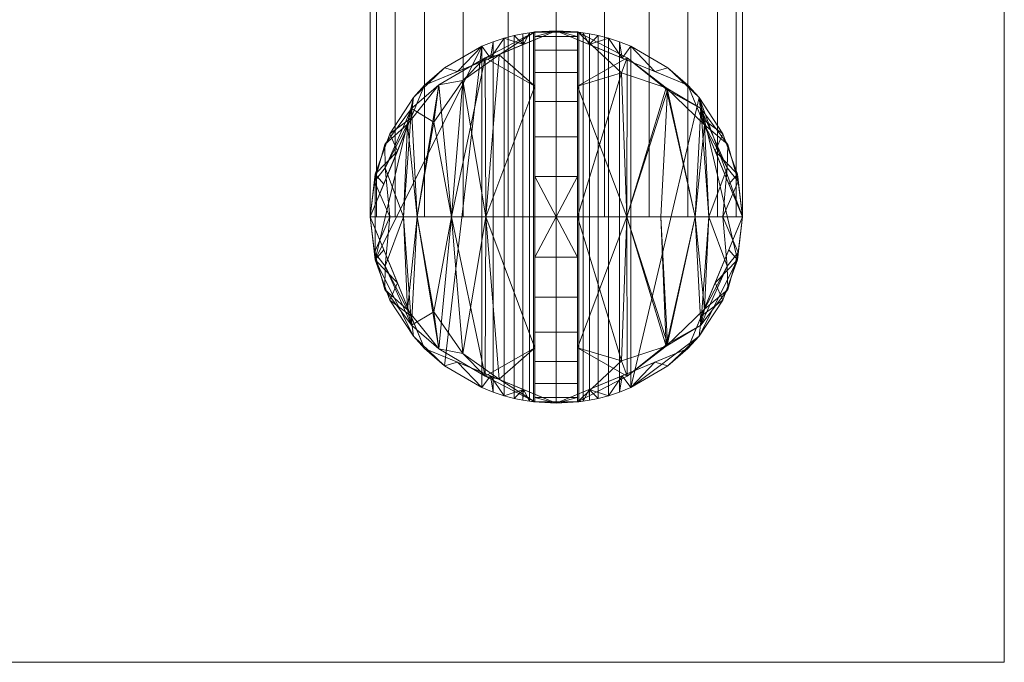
# Model space of a CAD drawing. Header units: millimetres. Extents: x -90 to 95, y -42 to 165.
# Tile 3 of 5: x 2 to 95, y -42 to 19. Entities that reach past the tile are written whole.
import ezdxf

# ---------------------------------------------------------------- set-up
doc = ezdxf.new("R2010")
doc.units = ezdxf.units.MM
doc.layers.add('A-DOOR', color=31, linetype='Continuous')

# ---------------------------------------------------------------- blocks, each defined once
blk = doc.blocks.new('FamilyGeomCombination_8098-View 1')
at = {"layer": 'A-DOOR', "lineweight": 18}
mesh = blk.add_polyface(dxfattribs=at)
corners = [(70, 0, -0.494), (64.874, 12.374, -0.494), (52.5, 17.5, -0.494), (40.126, 12.374, -0.494), (35, 0, -0.494), (35, 0, 7), (35.468, 4.021, 7), (36.848, 7.827, 7), (39.065, 11.214, 7), (42.002, 14.001, 7), (45.5, 16.039, 7), (46.558, 16.46, 7.113), (47.595, 16.799, 7.46), (48.551, 17.049, 8.039), (49.364, 17.217, 8.827), (49.983, 17.318, 9.785), (50.369, 17.37, 10.862), (50.5, 17.385, 12), (50.5, 17.385, 18), (52.5, 17.5, 18), (54.5, 17.385, 18), (54.5, 17.385, 12), (54.631, 17.37, 10.863), (55.017, 17.318, 9.787), (55.635, 17.217, 8.828), (56.447, 17.049, 8.04), (57.403, 16.799, 7.461), (58.441, 16.461, 7.114), (59.5, 16.039, 7), (62.998, 14.001, 7), (65.935, 11.214, 7), (68.152, 7.827, 7), (69.532, 4.021, 7), (70, 0, 7), (67.437, 6.187, -0.494), (58.687, 14.937, -0.494), (46.313, 14.937, -0.494), (37.563, 6.187, -0.494), (66.156, 9.281, -0.494), (68.719, 3.094, -0.494), (61.781, 13.656, -0.494), (49.406, 16.219, -0.494), (38.844, 9.281, -0.494), (55.594, 16.219, -0.494), (43.219, 13.656, -0.494), (36.281, 3.094, -0.494)]
mesh.append_faces([[corners[k] for k in face] for face in [(15, 41, 14), (14, 41, 13), (26, 43, 25), (36, 12, 41), (33, 39, 32), (7, 37, 6), (9, 3, 8), (37, 7, 42), (12, 36, 11), (22, 17, 21), (32, 34, 31), (31, 38, 30), (24, 43, 23), (11, 36, 10), (25, 43, 24), (10, 44, 9), (38, 31, 34), (43, 26, 35)]], dxfattribs={"vtx0": -1, "vtx1": -1})
mesh.append_faces([[corners[k] for k in face] for face in [(16, 22, 2), (21, 17, 19)]], dxfattribs={"vtx0": -1, "vtx1": -1, "vtx2": -1})
mesh.append_faces([[corners[k] for k in face] for face in [(41, 12, 13), (6, 37, 45), (22, 16, 17), (42, 7, 8), (40, 28, 29), (15, 2, 41), (9, 44, 3), (35, 26, 27), (29, 1, 40), (8, 3, 42), (23, 43, 2), (28, 40, 35)]], dxfattribs={"vtx0": -1, "vtx2": -1})
mesh.append_faces([[corners[k] for k in face] for face in [(4, 5, 45)]], dxfattribs={"vtx1": -1})
mesh.append_faces([[corners[k] for k in face] for face in [(15, 16, 2), (5, 6, 45), (36, 44, 10), (22, 23, 2), (29, 30, 1), (27, 28, 35), (38, 1, 30), (39, 34, 32)]], dxfattribs={"vtx1": -1, "vtx2": -1})
mesh.append_faces([[corners[k] for k in face] for face in [(17, 18, 19), (19, 20, 21), (33, 0, 39)]], dxfattribs={"vtx2": -1})
mesh = blk.add_polyface(dxfattribs=at)
corners = [(35, 0, -0.494), (40.126, 12.374, -0.494), (52.5, 17.5, -0.494), (64.874, 12.374, -0.494), (70, 0, -0.494), (52.5, 0, -0.494)]
mesh.append_faces([[corners[k] for k in face] for face in [(1, 2, 5, 0)]], dxfattribs={"vtx1": -1})
mesh.append_faces([[corners[k] for k in face] for face in [(3, 4, 5, 2)]], dxfattribs={"vtx2": -1})
mesh = blk.add_polyface(dxfattribs=at)
corners = [(50.5, -17.385, 12), (50.5, 17.385, 12), (50.369, 17.37, 10.862), (49.983, 17.318, 9.785), (49.364, 17.217, 8.827), (48.551, 17.049, 8.039), (47.595, 16.799, 7.46), (46.558, 16.46, 7.113), (45.5, 16.039, 7), (45.5, -16.039, 7), (46.558, -16.46, 7.113), (47.595, -16.799, 7.46), (48.551, -17.049, 8.039), (49.364, -17.217, 8.827), (49.983, -17.318, 9.785), (50.369, -17.37, 10.862)]
mesh.append_faces([[corners[k] for k in face] for face in [(2, 15, 0, 1)]], dxfattribs={"vtx0": -1})
mesh.append_faces([[corners[k] for k in face] for face in [(3, 14, 15, 2), (4, 13, 14, 3), (13, 4, 5, 12), (6, 11, 12, 5), (7, 10, 11, 6)]], dxfattribs={"vtx0": -1, "vtx2": -1})
mesh.append_faces([[corners[k] for k in face] for face in [(8, 9, 10, 7)]], dxfattribs={"vtx2": -1})
mesh = blk.add_polyface(dxfattribs=at)
corners = [(54.5, 17.385, 18), (52.5, 17.5, 18), (50.5, 17.385, 18), (50.5, 16.949, 21.87), (50.5, 15.662, 25.546), (50.5, 13.59, 28.842), (50.5, 10.836, 31.595), (50.5, 7.534, 33.668), (50.5, 3.789, 34.967), (50.5, 0, 35.385), (51.498, 0, 35.471), (52.5, 0, 35.5), (52.5, 0, 35.5), (52.5, 0, 35.5), (52.5, 0, 35.5), (52.5, 0, 35.5), (52.5, 0, 35.5), (52.5, 0, 35.5), (52.5, 0, 35.5), (52.5, 0, 35.5), (52.5, 0, 35.5), (52.5, 0, 35.5), (52.5, 0, 35.5), (52.5, 0, 35.5), (52.5, 0, 35.5), (53.502, 0, 35.471), (54.5, 0, 35.385), (54.5, 3.789, 34.967), (54.5, 7.534, 33.668), (54.5, 10.836, 31.595), (54.5, 13.59, 28.842), (54.5, 15.662, 25.546), (54.5, 16.949, 21.87)]
mesh.append_faces([[corners[k] for k in face] for face in [(10, 12, 9), (8, 9, 13), (25, 26, 23), (26, 27, 22)]])
mesh.append_faces([[corners[k] for k in face] for face in [(32, 1, 3)]], dxfattribs={"vtx0": -1, "vtx1": -1, "vtx2": -1})
mesh.append_faces([[corners[k] for k in face] for face in [(29, 6, 7, 28), (28, 7, 8, 27), (31, 4, 5, 30), (32, 3, 4, 31), (30, 5, 6, 29)]], dxfattribs={"vtx0": -1, "vtx2": -1})
mesh.append_faces([[corners[k] for k in face] for face in [(17, 27, 8), (0, 1, 32)]], dxfattribs={"vtx1": -1})
mesh.append_faces([[corners[k] for k in face] for face in [(1, 2, 3)]], dxfattribs={"vtx2": -1})
mesh = blk.add_polyface(dxfattribs=at)
corners = [(50.5, 17.385, 12), (50.5, -17.385, 12), (50.5, -17.385, 18), (50.5, -16.949, 21.87), (50.5, -15.662, 25.546), (50.5, -13.59, 28.842), (50.5, -10.836, 31.595), (50.5, -7.534, 33.668), (50.5, -3.789, 34.967), (50.5, 0, 35.385), (50.5, 3.789, 34.967), (50.5, 7.534, 33.668), (50.5, 10.836, 31.595), (50.5, 13.59, 28.842), (50.5, 15.662, 25.546), (50.5, 16.949, 21.87), (50.5, 17.385, 18)]
mesh.append_faces([[corners[k] for k in face] for face in [(16, 3, 14, 15), (7, 12, 5, 6)]], dxfattribs={"vtx0": -1, "vtx1": -1})
mesh.append_faces([[corners[k] for k in face] for face in [(16, 2, 3)]], dxfattribs={"vtx0": -1, "vtx2": -1})
mesh.append_faces([[corners[k] for k in face] for face in [(10, 11, 12, 9)]], dxfattribs={"vtx2": -1})
mesh.append_faces([[corners[k] for k in face] for face in [(12, 13, 14, 5), (7, 8, 9, 12), (3, 4, 5, 14)]], dxfattribs={"vtx2": -1, "vtx3": -1})
mesh.append_faces([[corners[k] for k in face] for face in [(16, 0, 1, 2)]], dxfattribs={"vtx3": -1})
mesh = blk.add_polyface(dxfattribs=at)
corners = [(59.5, -16.039, 7), (59.5, 16.039, 7), (58.441, 16.461, 7.114), (57.403, 16.799, 7.461), (56.447, 17.049, 8.04), (55.635, 17.217, 8.828), (55.017, 17.318, 9.787), (54.631, 17.37, 10.863), (54.5, 17.385, 12), (54.5, -17.385, 12), (54.631, -17.37, 10.863), (55.017, -17.318, 9.787), (55.635, -17.217, 8.828), (56.447, -17.049, 8.04), (57.403, -16.799, 7.461), (58.441, -16.461, 7.114)]
mesh.append_faces([[corners[k] for k in face] for face in [(2, 15, 0, 1)]], dxfattribs={"vtx0": -1})
mesh.append_faces([[corners[k] for k in face] for face in [(3, 14, 15, 2), (4, 13, 14, 3), (13, 4, 5, 12), (6, 11, 12, 5), (7, 10, 11, 6)]], dxfattribs={"vtx0": -1, "vtx2": -1})
mesh.append_faces([[corners[k] for k in face] for face in [(8, 9, 10, 7)]], dxfattribs={"vtx2": -1})
mesh = blk.add_polyface(dxfattribs=at)
corners = [(54.5, -17.385, 12), (54.5, 17.385, 12), (54.5, 17.385, 18), (54.5, 16.949, 21.87), (54.5, 15.662, 25.546), (54.5, 13.59, 28.842), (54.5, 10.836, 31.595), (54.5, 7.534, 33.668), (54.5, 3.789, 34.967), (54.5, 0, 35.385), (54.5, -3.789, 34.967), (54.5, -7.534, 33.668), (54.5, -10.836, 31.595), (54.5, -13.59, 28.842), (54.5, -15.662, 25.546), (54.5, -16.949, 21.87), (54.5, -17.385, 18)]
mesh.append_faces([[corners[k] for k in face] for face in [(5, 14, 3, 4), (8, 10, 6, 7)]], dxfattribs={"vtx0": -1, "vtx1": -1})
mesh.append_faces([[corners[k] for k in face] for face in [(10, 13, 14)]], dxfattribs={"vtx0": -1, "vtx2": -1})
mesh.append_faces([[corners[k] for k in face] for face in [(14, 5, 6, 10)]], dxfattribs={"vtx0": -1, "vtx2": -1, "vtx3": -1})
mesh.append_faces([[corners[k] for k in face] for face in [(9, 10, 8), (0, 1, 16)]], dxfattribs={"vtx1": -1})
mesh.append_faces([[corners[k] for k in face] for face in [(2, 3, 16, 1)]], dxfattribs={"vtx1": -1, "vtx2": -1})
mesh.append_faces([[corners[k] for k in face] for face in [(11, 12, 13, 10)]], dxfattribs={"vtx2": -1})
mesh.append_faces([[corners[k] for k in face] for face in [(14, 15, 16, 3)]], dxfattribs={"vtx2": -1, "vtx3": -1})
mesh = blk.add_polyface(dxfattribs=at)
corners = [(45.5, -16.039, 7), (45.5, 16.039, 7), (42.002, 14.001, 7), (39.065, 11.214, 7), (36.848, 7.827, 7), (35.468, 4.021, 7), (35, 0, 7), (35.468, -4.021, 7), (36.848, -7.827, 7), (39.065, -11.214, 7), (42.002, -14.001, 7)]
mesh.append_faces([[corners[k] for k in face] for face in [(10, 1, 7, 9)]], dxfattribs={"vtx0": -1, "vtx1": -1, "vtx2": -1})
mesh.append_faces([[corners[k] for k in face] for face in [(8, 9, 7), (0, 1, 10)]], dxfattribs={"vtx1": -1})
mesh.append_faces([[corners[k] for k in face] for face in [(5, 6, 7)]], dxfattribs={"vtx2": -1})
mesh.append_faces([[corners[k] for k in face] for face in [(1, 2, 3, 7), (3, 4, 5, 7)]], dxfattribs={"vtx2": -1, "vtx3": -1})
mesh = blk.add_polyface(dxfattribs=at)
corners = [(59.5, 16.039, 7), (59.5, -16.039, 7), (62.998, -14.001, 7), (65.935, -11.214, 7), (68.152, -7.827, 7), (69.532, -4.021, 7), (70, 0, 7), (69.532, 4.021, 7), (68.152, 7.827, 7), (65.935, 11.214, 7), (62.998, 14.001, 7)]
mesh.append_faces([[corners[k] for k in face] for face in [(1, 9, 10, 0)]], dxfattribs={"vtx0": -1})
mesh.append_faces([[corners[k] for k in face] for face in [(6, 9, 5)]], dxfattribs={"vtx0": -1, "vtx1": -1})
mesh.append_faces([[corners[k] for k in face] for face in [(5, 9, 1, 3)]], dxfattribs={"vtx0": -1, "vtx1": -1, "vtx2": -1, "vtx3": -1})
mesh.append_faces([[corners[k] for k in face] for face in [(4, 5, 3)]], dxfattribs={"vtx1": -1})
mesh.append_faces([[corners[k] for k in face] for face in [(7, 8, 9, 6), (1, 2, 3)]], dxfattribs={"vtx2": -1})
mesh = blk.add_polyface(dxfattribs=at)
corners = [(35, 0, -0.494), (40.126, -12.374, -0.494), (52.5, -17.5, -0.494), (64.874, -12.374, -0.494), (70, 0, -0.494), (70, 0, 7), (69.532, -4.021, 7), (68.152, -7.827, 7), (65.935, -11.214, 7), (62.998, -14.001, 7), (59.5, -16.039, 7), (58.441, -16.461, 7.114), (57.403, -16.799, 7.461), (56.447, -17.049, 8.04), (55.635, -17.217, 8.828), (55.017, -17.318, 9.787), (54.631, -17.37, 10.863), (54.5, -17.385, 12), (54.5, -17.385, 18), (52.5, -17.5, 18), (50.5, -17.385, 18), (50.5, -17.385, 12), (50.369, -17.37, 10.862), (49.983, -17.318, 9.785), (49.364, -17.217, 8.827), (48.551, -17.049, 8.039), (47.595, -16.799, 7.46), (46.558, -16.46, 7.113), (45.5, -16.039, 7), (42.002, -14.001, 7), (39.065, -11.214, 7), (36.848, -7.827, 7), (35.468, -4.021, 7), (35, 0, 7), (37.563, -6.187, -0.494), (46.313, -14.937, -0.494), (58.687, -14.937, -0.494), (67.437, -6.187, -0.494), (38.844, -9.281, -0.494), (36.281, -3.094, -0.494), (43.219, -13.656, -0.494), (55.594, -16.219, -0.494), (66.156, -9.281, -0.494), (49.406, -16.219, -0.494), (61.781, -13.656, -0.494), (68.719, -3.094, -0.494)]
mesh.append_faces([[corners[k] for k in face] for face in [(15, 41, 14), (14, 41, 13), (26, 43, 25), (36, 12, 41), (33, 39, 32), (7, 37, 6), (9, 3, 8), (37, 7, 42), (12, 36, 11), (22, 16, 21), (32, 34, 31), (31, 38, 30), (24, 43, 23), (11, 36, 10), (25, 43, 24), (10, 44, 9), (34, 32, 39), (38, 31, 34), (43, 26, 35)]], dxfattribs={"vtx0": -1, "vtx1": -1})
mesh.append_faces([[corners[k] for k in face] for face in [(16, 22, 2), (21, 17, 19)]], dxfattribs={"vtx0": -1, "vtx1": -1, "vtx2": -1})
mesh.append_faces([[corners[k] for k in face] for face in [(41, 12, 13), (6, 37, 45), (21, 16, 17), (42, 7, 8), (40, 28, 29), (15, 2, 41), (9, 44, 3), (35, 26, 27), (29, 1, 40), (8, 3, 42), (23, 43, 2), (28, 40, 35)]], dxfattribs={"vtx0": -1, "vtx2": -1})
mesh.append_faces([[corners[k] for k in face] for face in [(4, 5, 45)]], dxfattribs={"vtx1": -1})
mesh.append_faces([[corners[k] for k in face] for face in [(15, 16, 2), (5, 6, 45), (36, 44, 10), (22, 23, 2), (29, 30, 1), (27, 28, 35), (38, 1, 30)]], dxfattribs={"vtx1": -1, "vtx2": -1})
mesh.append_faces([[corners[k] for k in face] for face in [(17, 18, 19), (19, 20, 21), (33, 0, 39)]], dxfattribs={"vtx2": -1})
mesh = blk.add_polyface(dxfattribs=at)
corners = [(70, 0, -0.494), (64.874, -12.374, -0.494), (52.5, -17.5, -0.494), (40.126, -12.374, -0.494), (35, 0, -0.494), (52.5, 0, -0.494)]
mesh.append_faces([[corners[k] for k in face] for face in [(3, 4, 5, 2)]], dxfattribs={"vtx2": -1})
mesh.append_faces([[corners[k] for k in face] for face in [(5, 0, 1, 2)]], dxfattribs={"vtx3": -1})
mesh = blk.add_polyface(dxfattribs=at)
corners = [(50.5, -17.385, 18), (52.5, -17.5, 18), (54.5, -17.385, 18), (54.5, -16.949, 21.87), (54.5, -15.662, 25.546), (54.5, -13.59, 28.842), (54.5, -10.836, 31.595), (54.5, -7.534, 33.668), (54.5, -3.789, 34.967), (54.5, 0, 35.385), (53.502, 0, 35.471), (52.5, 0, 35.5), (52.5, 0, 35.5), (52.5, 0, 35.5), (52.5, 0, 35.5), (52.5, 0, 35.5), (52.5, 0, 35.5), (52.5, 0, 35.5), (52.5, 0, 35.5), (52.5, 0, 35.5), (52.5, 0, 35.5), (52.5, 0, 35.5), (52.5, 0, 35.5), (52.5, 0, 35.5), (52.5, 0, 35.5), (51.498, 0, 35.471), (50.5, 0, 35.385), (50.5, -3.789, 34.967), (50.5, -7.534, 33.668), (50.5, -10.836, 31.595), (50.5, -13.59, 28.842), (50.5, -15.662, 25.546), (50.5, -16.949, 21.87)]
mesh.append_faces([[corners[k] for k in face] for face in [(10, 12, 9), (8, 9, 13), (25, 26, 23), (26, 27, 22)]])
mesh.append_faces([[corners[k] for k in face] for face in [(32, 1, 3)]], dxfattribs={"vtx0": -1, "vtx1": -1, "vtx2": -1})
mesh.append_faces([[corners[k] for k in face] for face in [(29, 6, 7, 28), (28, 7, 8, 27), (31, 4, 5, 30), (32, 3, 4, 31), (30, 5, 6, 29)]], dxfattribs={"vtx0": -1, "vtx2": -1})
mesh.append_faces([[corners[k] for k in face] for face in [(17, 27, 8), (0, 1, 32)]], dxfattribs={"vtx1": -1})
mesh.append_faces([[corners[k] for k in face] for face in [(1, 2, 3)]], dxfattribs={"vtx2": -1})

msp = doc.modelspace()

# ---------------------------------------------------------------- linework, layer by layer
at = {"layer": 'A-DOOR', "lineweight": 18, "extrusion": (0, -1, -1.38e-14)}
msp.add_circle((52.5, 29.5), 17.5, dxfattribs=at)

# ---------------------------------------------------------------- block references
at = {"layer": 'A-DOOR', "lineweight": 18}
msp.add_blockref('FamilyGeomCombination_8098-View 1', (0, 0), dxfattribs=at)

# ---------------------------------------------------------------- meshes
mesh = msp.add_polyface(dxfattribs=at)
corners = [(-90.5, 165.45, -0.494), (-90.5, -41.845, -0.494), (94.62, -41.845, -0.494), (94.62, 165.45, -0.494)]
mesh.append_faces([[corners[k] for k in face] for face in [(0, 1, 2, 3)]])
mesh = msp.add_polyface(dxfattribs=at)
corners = [(94.62, -41.845, -40.494), (-90.5, -41.845, -40.494), (-90.5, 165.45, -40.494), (94.62, 165.45, -40.494)]
mesh.append_faces([[corners[k] for k in face] for face in [(0, 1, 2, 3)]])
mesh = msp.add_polyface(dxfattribs=at)
corners = [(94.62, -41.845, -0.494), (94.62, -41.845, -40.494), (94.62, 165.45, -40.494), (94.62, 165.45, -0.494)]
mesh.append_faces([[corners[k] for k in face] for face in [(0, 1, 2, 3)]])
mesh = msp.add_polyface(dxfattribs=at)
corners = [(35, 0, 29.5), (35.596, 0, 34.029), (37.345, 0, 38.25), (40.126, 0, 41.874), (43.75, 0, 44.655), (47.971, 0, 46.404), (52.5, 0, 47), (57.029, 0, 46.404), (61.25, 0, 44.655), (64.874, 0, 41.874), (67.655, 0, 38.25), (69.404, 0, 34.029), (70, 0, 29.5), (70, 52.5, 29.5), (69.404, 52.5, 34.029), (67.655, 52.5, 38.25), (64.874, 52.5, 41.874), (61.25, 52.5, 44.655), (57.029, 52.5, 46.404), (52.5, 52.5, 47), (47.971, 52.5, 46.404), (43.75, 52.5, 44.655), (40.126, 52.5, 41.874), (37.345, 52.5, 38.25), (35.596, 52.5, 34.029), (35, 52.5, 29.5)]
mesh.append_faces([[corners[k] for k in face] for face in [(13, 14, 11, 12)]], dxfattribs={"vtx1": -1})
mesh.append_faces([[corners[k] for k in face] for face in [(14, 15, 10, 11), (16, 17, 8, 9), (15, 16, 9, 10), (17, 18, 7, 8), (6, 7, 18, 19), (20, 21, 4, 5), (21, 22, 3, 4), (23, 24, 1, 2), (22, 23, 2, 3), (19, 20, 5, 6)]], dxfattribs={"vtx1": -1, "vtx3": -1})
mesh.append_faces([[corners[k] for k in face] for face in [(24, 25, 0, 1)]], dxfattribs={"vtx3": -1})
mesh = msp.add_polyface(dxfattribs=at)
corners = [(70, 0, 29.5), (69.404, 0, 24.971), (67.655, 0, 20.75), (64.874, 0, 17.126), (61.25, 0, 14.345), (57.029, 0, 12.596), (52.5, 0, 12), (47.971, 0, 12.596), (43.75, 0, 14.345), (40.126, 0, 17.126), (37.345, 0, 20.75), (35.596, 0, 24.971), (35, 0, 29.5), (35, 52.5, 29.5), (35.596, 52.5, 24.971), (37.345, 52.5, 20.75), (40.126, 52.5, 17.126), (43.75, 52.5, 14.345), (47.971, 52.5, 12.596), (52.5, 52.5, 12), (57.029, 52.5, 12.596), (61.25, 52.5, 14.345), (64.874, 52.5, 17.126), (67.655, 52.5, 20.75), (69.404, 52.5, 24.971), (70, 52.5, 29.5)]
mesh.append_faces([[corners[k] for k in face] for face in [(13, 14, 11, 12)]], dxfattribs={"vtx1": -1})
mesh.append_faces([[corners[k] for k in face] for face in [(14, 15, 10, 11), (16, 17, 8, 9), (15, 16, 9, 10), (17, 18, 7, 8), (6, 7, 18, 19), (20, 21, 4, 5), (21, 22, 3, 4), (23, 24, 1, 2), (22, 23, 2, 3), (19, 20, 5, 6)]], dxfattribs={"vtx1": -1, "vtx3": -1})
mesh.append_faces([[corners[k] for k in face] for face in [(24, 25, 0, 1)]], dxfattribs={"vtx3": -1})
mesh = msp.add_polyface(dxfattribs=at)
corners = [(35, 0, 29.5), (39.438, 0, 41.146), (50.5, 0, 46.885), (50.5, 12.293, 41.793), (50.5, 17.385, 29.5), (50.5, 12.293, 17.207), (50.5, 0, 12.115), (39.438, 0, 17.854), (35, 0, 29.5), (35, 0, 29.5), (35, 0, 29.5), (35, 0, 29.5), (35, 0, 29.5), (35, 0, 29.5), (35, 0, 29.5), (35, 0, 29.5), (35, 0, 29.5), (35, 0, 29.5), (35, 0, 29.5), (35, 0, 29.5), (35, 0, 29.5), (36.854, 0, 34.367), (36.854, 0, 24.633), (36.385, 6.822, 29.5), (35.411, 3.337, 27.748), (35.411, 3.337, 31.252), (45.877, 0, 44.487), (45.877, 0, 14.513), (45.821, 14.944, 35.69), (36.42, 4.618, 24.365), (38.9, 10.181, 25.3), (38.146, 0, 21.244), (36.42, 4.618, 34.635), (38.146, 0, 37.756), (42.657, 0, 16.184), (43.732, 12.815, 21.428), (41.475, 12.403, 35.055), (38.522, 8.717, 35.407), (47.144, 15.227, 22.74), (40.993, 8.917, 19.788), (42.657, 0, 42.816)]
mesh.append_faces([[corners[k] for k in face] for face in [(24, 22, 10), (3, 26, 2)]], dxfattribs={"vtx0": -1})
mesh.append_faces([[corners[k] for k in face] for face in [(31, 30, 7), (34, 35, 27), (7, 39, 34)]], dxfattribs={"vtx0": -1, "vtx1": -1})
mesh.append_faces([[corners[k] for k in face] for face in [(27, 35, 38), (34, 39, 35), (23, 24, 25), (1, 36, 37), (32, 23, 25), (32, 25, 21), (28, 35, 36), (24, 29, 22), (35, 28, 38), (36, 40, 28), (26, 3, 28), (39, 7, 30), (23, 32, 37), (29, 24, 23), (30, 31, 29), (30, 29, 23), (35, 39, 36), (37, 36, 30), (23, 37, 30), (37, 32, 33), (4, 38, 28), (27, 38, 5), (36, 39, 30)]], dxfattribs={"vtx0": -1, "vtx1": -1, "vtx2": -1})
mesh.append_faces([[corners[k] for k in face] for face in [(38, 4, 5), (37, 33, 1), (32, 21, 33), (36, 1, 40)]], dxfattribs={"vtx0": -1, "vtx2": -1})
mesh.append_faces([[corners[k] for k in face] for face in [(19, 21, 25), (15, 25, 24)]], dxfattribs={"vtx1": -1})
mesh.append_faces([[corners[k] for k in face] for face in [(3, 4, 28), (31, 22, 29), (40, 26, 28)]], dxfattribs={"vtx1": -1, "vtx2": -1})
mesh.append_faces([[corners[k] for k in face] for face in [(5, 6, 27)]], dxfattribs={"vtx2": -1})
mesh = msp.add_polyface(dxfattribs=at)
corners = [(50.5, 0, 12.115), (50.5, 12.293, 17.207), (50.5, 17.385, 29.5), (50.5, 12.293, 41.793), (50.5, 0, 46.885), (50.5, 0, 29.5)]
mesh.append_faces([[corners[k] for k in face] for face in [(5, 2, 3, 4)]], dxfattribs={"vtx0": -1})
mesh.append_faces([[corners[k] for k in face] for face in [(5, 0, 1, 2)]], dxfattribs={"vtx3": -1})
mesh = msp.add_polyface(dxfattribs=at)
corners = [(54.5, 0, 12.115), (54.5, 12.293, 17.207), (54.5, 17.385, 29.5), (54.5, 12.293, 41.793), (54.5, 0, 46.885), (65.562, 0, 41.146), (70, 0, 29.5), (70, 0, 29.5), (70, 0, 29.5), (70, 0, 29.5), (70, 0, 29.5), (70, 0, 29.5), (70, 0, 29.5), (70, 0, 29.5), (70, 0, 29.5), (70, 0, 29.5), (70, 0, 29.5), (70, 0, 29.5), (70, 0, 29.5), (70, 0, 29.5), (65.562, 0, 17.854), (68.146, 0, 34.367), (68.146, 0, 24.633), (68.615, 6.822, 29.5), (69.589, 3.337, 31.252), (69.589, 3.337, 27.748), (59.123, 0, 44.487), (59.123, 0, 14.513), (59.179, 14.944, 35.69), (68.58, 4.618, 34.635), (66.1, 10.181, 33.7), (66.854, 0, 37.756), (68.58, 4.618, 24.365), (66.854, 0, 21.244), (62.343, 0, 42.816), (62.82, 12.134, 22.255), (58.643, 13.529, 20.254), (66.432, 8.673, 23.423), (62.963, 11.927, 36.884), (62.343, 0, 16.184)]
mesh.append_faces([[corners[k] for k in face] for face in [(24, 21, 8)]], dxfattribs={"vtx0": -1})
mesh.append_faces([[corners[k] for k in face] for face in [(31, 30, 5), (2, 36, 1), (5, 38, 34)]], dxfattribs={"vtx0": -1, "vtx1": -1})
mesh.append_faces([[corners[k] for k in face] for face in [(23, 32, 37), (30, 31, 29), (32, 23, 25), (38, 5, 30), (32, 33, 37), (38, 35, 28), (28, 3, 26), (29, 21, 24), (36, 2, 28), (35, 27, 36), (29, 24, 23), (32, 25, 22), (24, 25, 23), (30, 29, 23), (26, 38, 28), (37, 35, 30), (35, 36, 28), (35, 37, 20), (23, 37, 30), (35, 38, 30)]], dxfattribs={"vtx0": -1, "vtx1": -1, "vtx2": -1})
mesh.append_faces([[corners[k] for k in face] for face in [(37, 33, 20), (36, 27, 0), (32, 22, 33)]], dxfattribs={"vtx0": -1, "vtx2": -1})
mesh.append_faces([[corners[k] for k in face] for face in [(12, 25, 24)]], dxfattribs={"vtx1": -1})
mesh.append_faces([[corners[k] for k in face] for face in [(0, 1, 36), (26, 34, 38), (31, 21, 29), (39, 27, 35, 20), (2, 3, 28)]], dxfattribs={"vtx1": -1, "vtx2": -1})
mesh.append_faces([[corners[k] for k in face] for face in [(25, 17, 22), (3, 4, 26)]], dxfattribs={"vtx2": -1})
mesh = msp.add_polyface(dxfattribs=at)
corners = [(54.5, 0, 29.5), (54.5, 0, 46.885), (54.5, 12.293, 41.793), (54.5, 17.385, 29.5), (54.5, 12.293, 17.207), (54.5, 0, 12.115)]
mesh.append_faces([[corners[k] for k in face] for face in [(2, 3, 0, 1)]], dxfattribs={"vtx1": -1})
mesh.append_faces([[corners[k] for k in face] for face in [(4, 5, 0, 3)]], dxfattribs={"vtx2": -1})
mesh = msp.add_polyface(dxfattribs=at)
corners = [(70, 0, 29.5), (69.404, 0, 34.029), (67.655, 0, 38.25), (64.874, 0, 41.874), (61.25, 0, 44.655), (57.029, 0, 46.404), (52.5, 0, 47), (47.971, 0, 46.404), (43.75, 0, 44.655), (40.126, 0, 41.874), (37.345, 0, 38.25), (35.596, 0, 34.029), (35, 0, 29.5), (35.596, 0, 24.971), (37.345, 0, 20.75), (40.126, 0, 17.126), (43.75, 0, 14.345), (47.971, 0, 12.596), (52.5, 0, 12), (57.029, 0, 12.596), (61.25, 0, 14.345), (64.874, 0, 17.126), (67.655, 0, 20.75), (69.404, 0, 24.971)]
mesh.append_faces([[corners[k] for k in face] for face in [(16, 13, 14, 15)]], dxfattribs={"vtx0": -1})
mesh.append_faces([[corners[k] for k in face] for face in [(21, 0, 5, 7)]], dxfattribs={"vtx0": -1, "vtx1": -1, "vtx2": -1, "vtx3": -1})
mesh.append_faces([[corners[k] for k in face] for face in [(21, 13, 18, 19)]], dxfattribs={"vtx0": -1, "vtx1": -1, "vtx3": -1})
mesh.append_faces([[corners[k] for k in face] for face in [(1, 4, 5, 0)]], dxfattribs={"vtx0": -1, "vtx2": -1})
mesh.append_faces([[corners[k] for k in face] for face in [(12, 7, 8, 9)]], dxfattribs={"vtx0": -1, "vtx3": -1})
mesh.append_faces([[corners[k] for k in face] for face in [(20, 21, 19), (11, 12, 9, 10)]], dxfattribs={"vtx1": -1})
mesh.append_faces([[corners[k] for k in face] for face in [(12, 13, 21, 7)]], dxfattribs={"vtx1": -1, "vtx2": -1, "vtx3": -1})
mesh.append_faces([[corners[k] for k in face] for face in [(22, 23, 0, 21), (2, 3, 4, 1), (5, 6, 7)]], dxfattribs={"vtx2": -1})
mesh.append_faces([[corners[k] for k in face] for face in [(16, 17, 18, 13)]], dxfattribs={"vtx2": -1, "vtx3": -1})
mesh = msp.add_polyface(dxfattribs=at)
corners = [(35, 0, 29.5), (39.438, 0, 17.854), (50.5, 0, 12.115), (50.5, -12.293, 17.207), (50.5, -17.385, 29.5), (50.5, -12.293, 41.793), (50.5, 0, 46.885), (39.438, 0, 41.146), (35, 0, 29.5), (35, 0, 29.5), (35, 0, 29.5), (35, 0, 29.5), (35, 0, 29.5), (35, 0, 29.5), (35, 0, 29.5), (35, 0, 29.5), (35, 0, 29.5), (35, 0, 29.5), (35, 0, 29.5), (35, 0, 29.5), (35, 0, 29.5), (36.854, 0, 24.633), (36.854, 0, 34.367), (36.385, -6.822, 29.5), (35.411, -3.337, 31.252), (35.411, -3.337, 27.748), (45.877, 0, 14.513), (45.877, 0, 44.487), (45.821, -14.944, 23.31), (36.42, -4.618, 34.635), (38.9, -10.181, 33.7), (38.146, 0, 37.756), (36.42, -4.618, 24.365), (38.146, 0, 21.244), (42.657, 0, 42.816), (43.732, -12.815, 37.572), (41.475, -12.403, 23.945), (38.522, -8.717, 23.593), (47.144, -15.227, 36.26), (40.993, -8.917, 39.212), (42.657, 0, 16.184)]
mesh.append_faces([[corners[k] for k in face] for face in [(24, 22, 10), (3, 26, 2)]], dxfattribs={"vtx0": -1})
mesh.append_faces([[corners[k] for k in face] for face in [(31, 30, 7), (34, 35, 27), (7, 39, 34)]], dxfattribs={"vtx0": -1, "vtx1": -1})
mesh.append_faces([[corners[k] for k in face] for face in [(27, 35, 38), (34, 39, 35), (23, 24, 25), (32, 25, 21), (1, 36, 37), (32, 23, 25), (28, 35, 36), (24, 29, 22), (35, 28, 38), (28, 26, 3), (23, 32, 37), (39, 7, 30), (29, 24, 23), (36, 40, 28), (30, 31, 29), (30, 29, 23), (35, 39, 36), (37, 36, 30), (23, 37, 30), (37, 32, 33), (4, 38, 28), (27, 38, 5), (36, 39, 30)]], dxfattribs={"vtx0": -1, "vtx1": -1, "vtx2": -1})
mesh.append_faces([[corners[k] for k in face] for face in [(38, 4, 5), (32, 21, 33), (37, 33, 1), (36, 1, 40)]], dxfattribs={"vtx0": -1, "vtx2": -1})
mesh.append_faces([[corners[k] for k in face] for face in [(19, 21, 25), (15, 25, 24)]], dxfattribs={"vtx1": -1})
mesh.append_faces([[corners[k] for k in face] for face in [(3, 4, 28), (31, 22, 29), (40, 26, 28)]], dxfattribs={"vtx1": -1, "vtx2": -1})
mesh.append_faces([[corners[k] for k in face] for face in [(5, 6, 27)]], dxfattribs={"vtx2": -1})
mesh = msp.add_polyface(dxfattribs=at)
corners = [(50.5, 0, 46.885), (50.5, -12.293, 41.793), (50.5, -17.385, 29.5), (50.5, -12.293, 17.207), (50.5, 0, 12.115), (50.5, 0, 29.5)]
mesh.append_faces([[corners[k] for k in face] for face in [(3, 4, 5, 2)]], dxfattribs={"vtx2": -1})
mesh.append_faces([[corners[k] for k in face] for face in [(5, 0, 1, 2)]], dxfattribs={"vtx3": -1})
mesh = msp.add_polyface(dxfattribs=at)
corners = [(54.5, 0, 46.885), (54.5, -12.293, 41.793), (54.5, -17.385, 29.5), (54.5, -12.293, 17.207), (54.5, 0, 12.115), (65.562, 0, 17.854), (70, 0, 29.5), (70, 0, 29.5), (70, 0, 29.5), (70, 0, 29.5), (70, 0, 29.5), (70, 0, 29.5), (70, 0, 29.5), (70, 0, 29.5), (70, 0, 29.5), (70, 0, 29.5), (70, 0, 29.5), (70, 0, 29.5), (70, 0, 29.5), (70, 0, 29.5), (65.562, 0, 41.146), (68.146, 0, 24.633), (68.146, 0, 34.367), (68.615, -6.822, 29.5), (69.589, -3.337, 27.748), (69.589, -3.337, 31.252), (59.123, 0, 14.513), (59.123, 0, 44.487), (59.179, -14.944, 23.31), (68.58, -4.618, 24.365), (66.1, -10.181, 25.3), (66.854, 0, 21.244), (68.58, -4.618, 34.635), (66.854, 0, 37.756), (62.343, 0, 16.184), (62.82, -12.134, 36.745), (58.643, -13.529, 38.746), (66.432, -8.673, 35.577), (62.963, -11.927, 22.116), (62.343, 0, 42.816)]
mesh.append_faces([[corners[k] for k in face] for face in [(24, 21, 8)]], dxfattribs={"vtx0": -1})
mesh.append_faces([[corners[k] for k in face] for face in [(31, 30, 5), (2, 36, 1), (5, 38, 34)]], dxfattribs={"vtx0": -1, "vtx1": -1})
mesh.append_faces([[corners[k] for k in face] for face in [(23, 32, 37), (30, 31, 29), (32, 23, 25), (38, 5, 30), (32, 33, 37), (38, 35, 28), (28, 3, 26), (32, 25, 22), (35, 27, 36), (24, 25, 23), (29, 24, 23), (29, 21, 24), (36, 2, 28), (30, 29, 23), (26, 38, 28), (37, 35, 30), (35, 36, 28), (35, 37, 20), (23, 37, 30), (35, 38, 30)]], dxfattribs={"vtx0": -1, "vtx1": -1, "vtx2": -1})
mesh.append_faces([[corners[k] for k in face] for face in [(37, 33, 20), (35, 20, 39), (36, 27, 0), (28, 2, 3), (32, 22, 33)]], dxfattribs={"vtx0": -1, "vtx2": -1})
mesh.append_faces([[corners[k] for k in face] for face in [(12, 25, 24)]], dxfattribs={"vtx1": -1})
mesh.append_faces([[corners[k] for k in face] for face in [(0, 1, 36), (26, 34, 38), (31, 21, 29), (39, 27, 35)]], dxfattribs={"vtx1": -1, "vtx2": -1})
mesh.append_faces([[corners[k] for k in face] for face in [(25, 17, 22), (3, 4, 26)]], dxfattribs={"vtx2": -1})
mesh = msp.add_polyface(dxfattribs=at)
corners = [(54.5, 0, 29.5), (54.5, 0, 12.115), (54.5, -12.293, 17.207), (54.5, -17.385, 29.5), (54.5, -12.293, 41.793), (54.5, 0, 46.885)]
mesh.append_faces([[corners[k] for k in face] for face in [(4, 5, 0, 3)]], dxfattribs={"vtx2": -1})
mesh.append_faces([[corners[k] for k in face] for face in [(0, 1, 2, 3)]], dxfattribs={"vtx3": -1})
mesh = msp.add_polyface(dxfattribs=at)
corners = [(-90.5, -41.845, -0.494), (-90.5, -41.845, -40.494), (94.62, -41.845, -40.494), (94.62, -41.845, -0.494)]
mesh.append_faces([[corners[k] for k in face] for face in [(0, 1, 2, 3)]])

doc.saveas('drawing.dxf')
